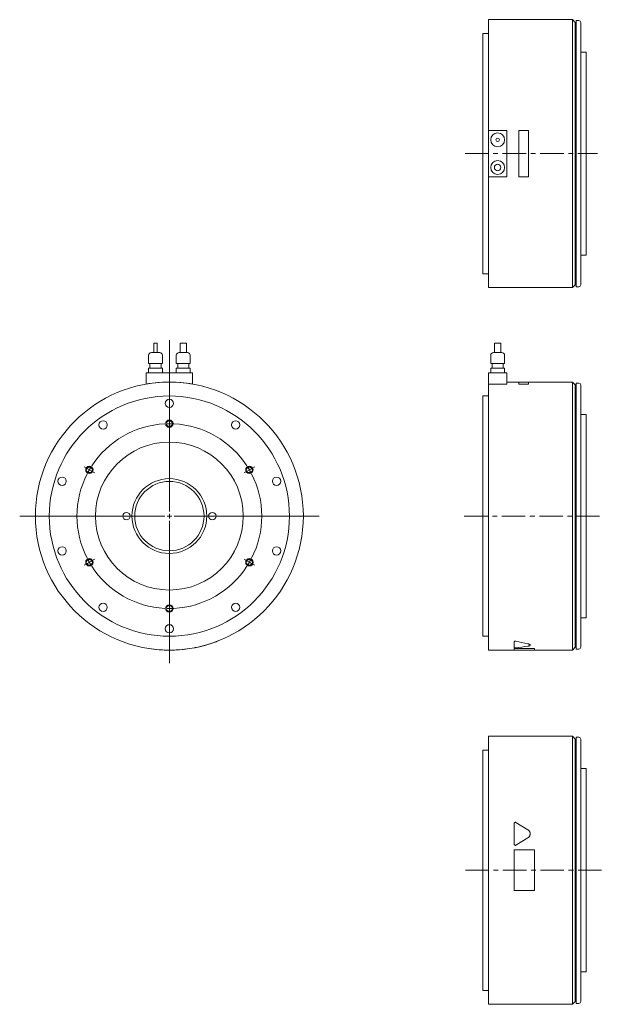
# Model space of a CAD drawing. Header units: millimetres. Extents: x 126 to 1492, y 65 to 1139.
# Tile 1 of 2: x 126 to 759, y 65 to 1130. Entities that reach past the tile are written whole.
import ezdxf

# ---------------------------------------------------------------- set-up
doc = ezdxf.new("R2010")
doc.units = ezdxf.units.MM
doc.header["$LTSCALE"] = 2
doc.linetypes.add('CENTERX2', pattern=[20.32, 12.7, -2.54, 2.54, -2.54])

# ---------------------------------------------------------------- blocks, each defined once
blk = doc.blocks.new('SW_CENTERMARKSYMBOL_1')
at = {"color": 6, "linetype": 'Continuous', "lineweight": 0}
for p, q in [((0, 5), (0, 190.2)), ((0, 105), (0, 106.5)), ((0, 100), (0, 102.5)), ((0, 100), (0, 97.5)), ((0, 95), (0, 93.5)), ((-90.9, 52.5), (-92.2, 53.2)), ((-86.6, 50), (-88.8, 51.2)), ((-86.6, 50), (-84.4, 48.8)), ((-82.3, 47.5), (-81, 46.7)), ((82.3, 47.5), (81, 46.7)), ((86.6, 50), (84.4, 48.8)), ((86.6, 50), (88.8, 51.2)), ((90.9, 52.5), (92.2, 53.2)), ((-5, 0), (-162, 0)), ((0, 0), (-2.5, 0)), ((0, 0), (0, 2.5)), ((0, 0), (0, -2.5)), ((0, 0), (2.5, 0)), ((5, 0), (162.2, 0)), ((0, -5), (0, -159.3)), ((-90.9, -52.5), (-92.2, -53.2)), ((-86.6, -50), (-88.8, -51.2)), ((-86.6, -50), (-84.4, -48.8)), ((-82.3, -47.5), (-81, -46.7)), ((82.3, -47.5), (81, -46.7)), ((86.6, -50), (84.4, -48.8)), ((86.6, -50), (88.8, -51.2)), ((90.9, -52.5), (92.2, -53.2)), ((0, -95), (0, -93.5)), ((0, -100), (0, -97.5)), ((0, -100), (0, -102.5)), ((0, -105), (0, -106.5))]:
    blk.add_line(p, q, dxfattribs=at)
for start, end in [(92.8648, 147.1352), (90, 91.4324), (88.5676, 90), (32.8648, 87.1352), (152.8648, 207.1352), (150, 151.4324), (148.5676, 150), (30, 31.4324), (28.5676, 30), (332.8648, 27.1352), (208.5676, 210), (210, 211.4324), (328.5676, 330), (330, 331.4324), (212.8648, 267.1352), (272.8648, 327.1352), (268.5676, 270), (270, 271.4324)]:
    blk.add_arc((0, 0), 100, start, end, dxfattribs=at)

msp = doc.modelspace()

# ---------------------------------------------------------------- linework, layer by layer
at = {"color": 7, "linetype": 'Continuous', "lineweight": 15}
for p, q in [((724.6, 1130.4), (633.6, 1130.4)), ((633.6, 1010.4), (633.6, 1130.4)), ((727.6, 1127.4), (724.6, 1130.4)), ((724.6, 840.4), (724.6, 1130.4)), ((728.6, 1127.4), (727.6, 1127.4)), ((727.6, 843.4), (727.6, 1127.4)), ((731.6, 1129.4), (728.6, 1129.4)), ((728.6, 841.4), (728.6, 1129.4)), ((733.6, 1127.4), (733.6, 843.4)), ((633.6, 1115.4), (627.6, 1115.4)), ((627.6, 855.4), (627.6, 1115.4)), ((739.6, 1095.4), (733.6, 1095.4)), ((739.6, 875.4), (739.6, 1095.4)), ((633.6, 1010.4), (633.6, 960.4)), ((653.6, 1010.4), (633.6, 1010.4)), ((653.6, 960.4), (653.6, 1010.4)), ((666.6, 1010.4), (666.6, 960.3)), ((677.1, 1010.4), (666.6, 1010.4)), ((677.1, 960.3), (677.1, 1010.4)), ((633.6, 960.4), (653.6, 960.4)), ((633.6, 840.4), (633.6, 960.4)), ((666.6, 960.3), (677.1, 960.3)), ((733.6, 875.4), (739.6, 875.4)), ((627.6, 855.4), (633.6, 855.4)), ((724.6, 840.4), (727.6, 843.4)), ((727.6, 843.4), (728.6, 843.4)), ((633.6, 840.4), (724.6, 840.4)), ((728.6, 841.4), (731.6, 841.4)), ((271.3, 780.2), (271.3, 770.2)), ((271.3, 780.2), (275.2, 780.2)), ((275.2, 770.2), (275.2, 780.2)), ((299.8, 780.2), (299.8, 770.2)), ((299.8, 780.2), (306.8, 780.2)), ((306.8, 770.2), (306.8, 780.2)), ((640.1, 780.2), (640.1, 770.2)), ((640.1, 780.2), (647.1, 780.2)), ((647.1, 770.2), (647.1, 780.2)), ((265.8, 767.2), (265.8, 758.2)), ((268.8, 770.2), (277.8, 770.2)), ((280.8, 758.2), (280.8, 767.2)), ((295.8, 767.2), (295.8, 758.2)), ((298.8, 770.2), (307.8, 770.2)), ((310.8, 758.2), (310.8, 767.2)), ((636.1, 767.2), (636.1, 758.2)), ((639.1, 770.2), (648.1, 770.2)), ((651.1, 758.2), (651.1, 767.2)), ((265.8, 758.2), (280.8, 758.2)), ((267.3, 758.2), (267.3, 753.2)), ((279.3, 753.2), (279.3, 758.2)), ((295.8, 758.2), (310.8, 758.2)), ((297.3, 758.2), (297.3, 753.2)), ((309.3, 753.2), (309.3, 758.2)), ((636.1, 758.2), (651.1, 758.2)), ((637.6, 758.2), (637.6, 753.2)), ((649.6, 753.2), (649.6, 758.2)), ((263.3, 748.2), (263.3, 736.1)), ((263.3, 748.2), (313.3, 748.2)), ((265.8, 753.2), (265.8, 748.2)), ((265.8, 753.2), (280.8, 753.2)), ((280.8, 748.2), (280.8, 753.2)), ((295.8, 753.2), (295.8, 748.2)), ((295.8, 753.2), (310.8, 753.2)), ((310.8, 748.2), (310.8, 753.2)), ((313.3, 748.2), (313.3, 736.1)), ((633.6, 748.2), (653.6, 748.2)), ((633.6, 748.2), (633.6, 736.1)), ((636.1, 753.2), (636.1, 748.2)), ((636.1, 753.2), (651.1, 753.2)), ((651.1, 748.2), (651.1, 753.2)), ((653.6, 748.2), (653.6, 736)), ((263.3, 736), (263.2, 736.1)), ((263.3, 736.1), (263.3, 736)), ((313.3, 736), (313.3, 736.1)), ((313.3, 736), (313.3, 736.1)), ((633.6, 593.2), (633.6, 736.1)), ((634.6, 736.1), (633.6, 736.1)), ((634.6, 736), (634.6, 736.1)), ((653.6, 736), (634.6, 736)), ((666.6, 738.2), (653.6, 738.2)), ((677.1, 738.3), (666.6, 738.3)), ((666.6, 738.3), (666.6, 736.1)), ((666.6, 736.1), (677.1, 736.1)), ((666.6, 736), (666.6, 736.1)), ((666.6, 736), (677.1, 736)), ((677.1, 736.1), (677.1, 738.3)), ((724.6, 738.2), (677.1, 738.2)), ((677.1, 736), (677.1, 736.1)), ((727.6, 735.2), (724.6, 738.2)), ((724.6, 593.2), (724.6, 738.2)), ((728.6, 735.2), (727.6, 735.2)), ((727.6, 593.2), (727.6, 735.2)), ((731.6, 737.2), (728.6, 737.2)), ((728.6, 593.2), (728.6, 737.2)), ((733.6, 735.2), (733.6, 451.2)), ((633.6, 723.2), (627.6, 723.2)), ((627.6, 593.2), (627.6, 723.2)), ((739.6, 703.2), (733.6, 703.2)), ((739.6, 593.2), (739.6, 703.2)), ((627.6, 463.2), (627.6, 593.2)), ((633.6, 448.2), (633.6, 593.2)), ((724.6, 448.2), (724.6, 593.2)), ((727.6, 451.2), (727.6, 593.2)), ((728.6, 449.2), (728.6, 593.2)), ((739.6, 483.2), (739.6, 593.2)), ((733.6, 483.2), (739.6, 483.2)), ((627.6, 463.2), (633.6, 463.2)), ((266.3, 449.9), (266.3, 449.8)), ((310.3, 449.9), (310.3, 449.8)), ((633.6, 448.2), (661.6, 448.2)), ((661.6, 457.4), (661.6, 457.3)), ((661.6, 450.9), (661.6, 457.3)), ((661.6, 449.9), (683.6, 449.9)), ((661.6, 449.9), (661.6, 449.8)), ((661.6, 449.8), (683.6, 449.8)), ((661.6, 448.1), (661.6, 449.8)), ((661.6, 448.1), (683.6, 448.1)), ((683.6, 449.9), (683.6, 449.8)), ((683.6, 449.8), (683.6, 448.1)), ((683.6, 448.2), (724.6, 448.2)), ((724.6, 448.2), (727.6, 451.2)), ((727.6, 451.2), (728.6, 451.2)), ((728.6, 449.2), (731.6, 449.2)), ((724.6, 354.9), (633.6, 354.9)), ((633.6, 64.9), (633.6, 354.9)), ((727.6, 351.9), (724.6, 354.9)), ((724.6, 64.9), (724.6, 354.9)), ((728.6, 351.9), (727.6, 351.9)), ((727.6, 67.9), (727.6, 351.9)), ((731.6, 353.9), (728.6, 353.9)), ((728.6, 65.9), (728.6, 353.9)), ((733.6, 351.9), (733.6, 67.9)), ((633.6, 339.9), (627.6, 339.9)), ((627.6, 79.9), (627.6, 339.9)), ((739.6, 319.9), (733.6, 319.9)), ((739.6, 99.9), (739.6, 319.9)), ((661.6, 238.1), (661.6, 260.7)), ((663.4, 261.7), (676.4, 253.8)), ((676.4, 245.1), (663.4, 237.1)), ((661.6, 238.1), (661.6, 238.1)), ((676.4, 245), (663.4, 237.1)), ((661.6, 231.9), (683.6, 231.9)), ((661.6, 187.9), (661.6, 231.9)), ((683.6, 231.9), (683.6, 187.9)), ((683.6, 187.9), (661.6, 187.9)), ((733.6, 99.9), (739.6, 99.9)), ((627.6, 79.9), (633.6, 79.9)), ((633.6, 64.9), (724.6, 64.9)), ((724.6, 64.9), (727.6, 67.9)), ((727.6, 67.9), (728.6, 67.9)), ((728.6, 65.9), (731.6, 65.9))]:
    msp.add_line(p, q, dxfattribs=at)
at = {"color": 6, "linetype": 'CENTERX2', "lineweight": 0}
for p, q in [((608.4, 985.4), (751.7, 985.4)), ((607.5, 593.2), (753.7, 593.2)), ((608.7, 209.9), (759.1, 209.9))]:
    msp.add_line(p, q, dxfattribs=at)
at = {"color": 7, "linetype": 'Continuous', "lineweight": 15}
for centre, radius in [((643.6, 1000.4), 7.5), ((643.6, 1000.4), 1.92), ((643.6, 970.4), 7.5), ((643.6, 970.4), 3.5), ((288.3, 593.2), 145), ((288.3, 593.2), 130), ((288.3, 715.2), 4.5), ((216.6, 691.9), 4.5), ((360, 691.9), 4.5), ((288.3, 593.2), 80), ((172.2, 630.9), 4.5), ((288.3, 593.2), 40.5), ((288.3, 593.2), 37.5), ((404.3, 630.9), 4.5), ((241.8, 593.2), 4), ((334.8, 593.2), 4), ((172.2, 555.5), 4.5), ((404.3, 555.5), 4.5), ((216.6, 494.5), 4.5), ((360, 494.5), 4.5), ((288.3, 471.2), 4.5)]:
    msp.add_circle(centre, radius, dxfattribs=at)
at = {"color": 6, "linetype": 'Continuous', "lineweight": 15}
for centre in [(288.3, 693.2), (201.7, 643.2), (374.9, 643.2), (201.7, 543.2), (374.9, 543.2), (288.3, 493.2)]:
    msp.add_circle(centre, 4, dxfattribs=at)
for centre in [(288.3, 693.2), (201.7, 643.2), (374.9, 643.2), (201.7, 543.2), (374.9, 543.2), (288.3, 493.2)]:
    msp.add_circle(centre, 3.33)
at = {"color": 7, "linetype": 'Continuous', "lineweight": 15}
for centre, radius, start, end in [((731.6, 1127.4), 2, 0, 90), ((731.6, 843.4), 2, 270, 0), ((268.8, 767.2), 3, 90, 180), ((277.8, 767.2), 3, 0, 90), ((298.8, 767.2), 3, 90, 180), ((307.8, 767.2), 3, 0, 90), ((639.1, 767.2), 3, 90, 180), ((648.1, 767.2), 3, 0, 90), ((288.3, 593.2), 145.1, 80.0787, 99.9213), ((731.6, 735.2), 2, 0, 90), ((288.3, 593.2), 145.1, 261.2731, 278.7269), ((288.3, 593.2), 145.1, 281.2145, 290.5084), ((731.6, 451.2), 2, 270, 0), ((731.6, 351.9), 2, 0, 90), ((731.6, 67.9), 2, 270, 0)]:
    msp.add_arc(centre, radius, start, end, dxfattribs=at)
for centre, ratio, start_param, end_param in [((747.5, 593.2), 0.616389, 4.346917, 4.405226), ((747.5, 593.2), 0.616814, 4.346917, 4.405226), ((619.3, 593.2), 0.616814, 4.900942, 4.957302)]:
    msp.add_ellipse(centre, major_axis=(235.2, 0), ratio=ratio, start_param=start_param, end_param=end_param, dxfattribs=at)
for points, knots in [([(315.3, 450.6), (315.3, 450.6), (315.3, 450.6), (315.4, 450.7), (315.6, 450.7), (315.9, 450.8), (316.2, 450.8), (316.4, 450.9), (316.5, 450.9)], [0, 0, 0, 0, 0.081454, 0.265081, 0.448478, 0.63185, 0.815577, 1, 1, 1, 1]), ([(339.1, 457.3), (339.2, 457.3), (339.4, 457.4), (339.7, 457.5), (340, 457.6), (340.1, 457.7), (340.3, 457.7), (340.3, 457.7), (340.3, 457.7)], [0, 0, 0, 0, 0.182129, 0.364678, 0.546996, 0.728625, 0.910746, 1, 1, 1, 1]), ([(663.4, 457.8), (663.4, 457.8), (663.3, 457.8), (663.2, 457.8), (663.1, 457.8), (663, 457.8), (662.8, 457.8), (662.5, 457.8), (662.2, 457.8), (661.9, 457.7), (661.8, 457.6), (661.7, 457.6), (661.6, 457.5), (661.6, 457.4), (661.6, 457.4), (661.6, 457.4)], [0, 0, 0, 0, 0.042071, 0.083832, 0.125656, 0.18837, 0.250873, 0.375829, 0.500591, 0.624994, 0.749847, 0.812275, 0.875078, 0.937462, 1, 1, 1, 1]), ([(661.6, 457.3), (661.6, 457.3), (661.6, 457.4), (661.7, 457.4), (661.7, 457.4), (661.7, 457.5), (661.7, 457.5), (661.8, 457.5), (661.8, 457.6), (661.9, 457.6), (661.9, 457.6), (662, 457.6), (662, 457.6), (662.1, 457.7), (662.2, 457.7), (662.2, 457.7), (662.3, 457.7), (662.4, 457.7), (662.4, 457.7), (662.6, 457.7), (662.7, 457.8), (663, 457.8), (663.3, 457.7), (663.4, 457.7)], [0, 0, 0, 0, 0.125, 0.125, 0.1875, 0.1875, 0.25, 0.25, 0.3125, 0.3125, 0.375, 0.375, 0.4375, 0.4375, 0.5, 0.5, 0.5625, 0.5625, 0.625, 0.625, 0.75, 0.75, 1, 1, 1, 1]), ([(663.4, 450.7), (663.3, 450.7), (663.1, 450.6), (662.7, 450.6), (662.6, 450.6), (662.4, 450.7), (662.3, 450.7), (662, 450.7), (661.9, 450.7), (661.7, 450.8), (661.6, 450.8), (661.6, 450.9)], [0, 0, 0, 0, 0.25, 0.25, 0.375, 0.375, 0.5, 0.5, 0.75, 0.75, 1, 1, 1, 1]), ([(676.4, 455), (676.7, 454.9), (677.5, 454.7), (678.2, 454.4), (678.7, 454.1), (678.9, 453.8), (678.8, 453.7), (678.8, 453.7)], [0, 0, 0, 0, 0.248873, 0.498443, 0.748052, 0.996973, 1, 1, 1, 1]), ([(676.4, 454.9), (676.6, 454.9), (676.8, 454.8), (677, 454.8), (677.1, 454.7), (677.2, 454.7), (677.3, 454.7), (677.6, 454.6), (677.7, 454.5), (677.9, 454.5), (677.9, 454.4), (678.1, 454.4), (678.1, 454.3), (678.3, 454.3), (678.4, 454.2), (678.5, 454.1), (678.5, 454.1), (678.6, 454), (678.6, 454), (678.8, 453.8), (678.8, 453.7), (678.8, 453.5), (678.8, 453.5), (678.8, 453.4), (678.7, 453.4), (678.7, 453.3), (678.7, 453.3), (678.6, 453.2), (678.5, 453.1), (678.4, 453), (678.4, 453), (678.3, 453), (678.2, 452.9), (678.1, 452.9), (678, 452.8), (677.8, 452.7), (677.7, 452.7), (677.6, 452.7), (677.5, 452.7), (677.1, 452.6), (676.8, 452.5), (676.4, 452.4)], [0, 0, 0, 0, 0.0625, 0.0625, 0.09375, 0.09375, 0.125, 0.125, 0.1875, 0.1875, 0.21875, 0.21875, 0.25, 0.25, 0.3125, 0.3125, 0.34375, 0.34375, 0.375, 0.375, 0.5, 0.5, 0.5625, 0.5625, 0.59375, 0.59375, 0.625, 0.625, 0.6875, 0.6875, 0.71875, 0.71875, 0.75, 0.75, 0.8125, 0.8125, 0.84375, 0.84375, 0.875, 0.875, 1, 1, 1, 1]), ([(661.6, 260.7), (661.6, 260.8), (661.6, 260.9), (661.7, 261.1), (661.7, 261.1), (661.7, 261.2), (661.7, 261.3), (661.8, 261.4), (661.8, 261.4), (661.9, 261.5), (661.9, 261.5), (662, 261.6), (662, 261.6), (662.1, 261.7), (662.2, 261.7), (662.2, 261.8), (662.3, 261.8), (662.4, 261.8), (662.4, 261.9), (662.6, 261.9), (662.7, 261.9), (663, 261.9), (663.3, 261.9), (663.4, 261.7)], [0, 0, 0, 0, 0.125, 0.125, 0.1875, 0.1875, 0.25, 0.25, 0.3125, 0.3125, 0.375, 0.375, 0.4375, 0.4375, 0.5, 0.5, 0.5625, 0.5625, 0.625, 0.625, 0.75, 0.75, 1, 1, 1, 1]), ([(676.4, 253.8), (676.6, 253.6), (676.8, 253.5), (677, 253.3), (677.1, 253.2), (677.2, 253.1), (677.3, 253), (677.6, 252.8), (677.7, 252.6), (677.9, 252.4), (677.9, 252.3), (678.1, 252.1), (678.1, 252), (678.3, 251.7), (678.4, 251.5), (678.5, 251.2), (678.5, 251.1), (678.6, 250.9), (678.6, 250.8), (678.8, 250.3), (678.8, 249.9), (678.8, 249.2), (678.8, 249), (678.8, 248.7), (678.7, 248.6), (678.7, 248.4), (678.7, 248.3), (678.6, 247.9), (678.5, 247.7), (678.4, 247.4), (678.4, 247.3), (678.3, 247.1), (678.2, 247), (678.1, 246.8), (678, 246.6), (677.8, 246.3), (677.7, 246.2), (677.6, 246.1), (677.5, 246), (677.1, 245.6), (676.8, 245.3), (676.4, 245.1)], [0, 0, 0, 0, 0.0625, 0.0625, 0.09375, 0.09375, 0.125, 0.125, 0.1875, 0.1875, 0.21875, 0.21875, 0.25, 0.25, 0.3125, 0.3125, 0.34375, 0.34375, 0.375, 0.375, 0.5, 0.5, 0.5625, 0.5625, 0.59375, 0.59375, 0.625, 0.625, 0.6875, 0.6875, 0.71875, 0.71875, 0.75, 0.75, 0.8125, 0.8125, 0.84375, 0.84375, 0.875, 0.875, 1, 1, 1, 1]), ([(676.4, 245), (676.5, 245.1), (676.6, 245.2), (676.8, 245.3), (676.9, 245.4), (677.1, 245.6), (677.3, 245.7), (677.5, 246), (677.8, 246.4), (678.2, 246.9), (678.5, 247.5), (678.6, 248.1), (678.7, 248.5), (678.8, 249), (678.8, 249.3), (678.8, 249.4)], [0, 0, 0, 0, 0.041707, 0.083306, 0.124877, 0.166498, 0.20825, 0.25021, 0.374919, 0.500179, 0.625024, 0.750361, 0.833529, 0.916558, 1, 1, 1, 1]), ([(661.6, 238.1), (661.6, 238), (661.6, 238), (661.6, 237.9), (661.7, 237.8), (661.7, 237.6), (661.8, 237.4), (662, 237.2), (662.2, 237), (662.5, 236.9), (662.8, 236.9), (663, 236.9), (663.2, 236.9), (663.3, 237), (663.4, 237), (663.4, 237.1)], [0, 0, 0, 0, 0.041939, 0.0837, 0.125597, 0.188248, 0.250796, 0.375531, 0.500141, 0.625013, 0.749934, 0.812364, 0.875049, 0.937452, 1, 1, 1, 1]), ([(663.4, 237.1), (663.3, 237), (663.1, 236.9), (662.7, 236.9), (662.6, 236.9), (662.4, 237), (662.3, 237), (662, 237.2), (661.9, 237.3), (661.7, 237.7), (661.6, 237.9), (661.6, 238.1)], [0, 0, 0, 0, 0.25, 0.25, 0.375, 0.375, 0.5, 0.5, 0.75, 0.75, 1, 1, 1, 1])]:
    msp.add_open_spline(points, degree=3, knots=knots, dxfattribs=at)

# ---------------------------------------------------------------- block references
at = {"color": 7, "linetype": 'Continuous', "lineweight": 0}
msp.add_blockref('SW_CENTERMARKSYMBOL_1', (288.3, 593.2), dxfattribs=at)

doc.saveas('drawing.dxf')
